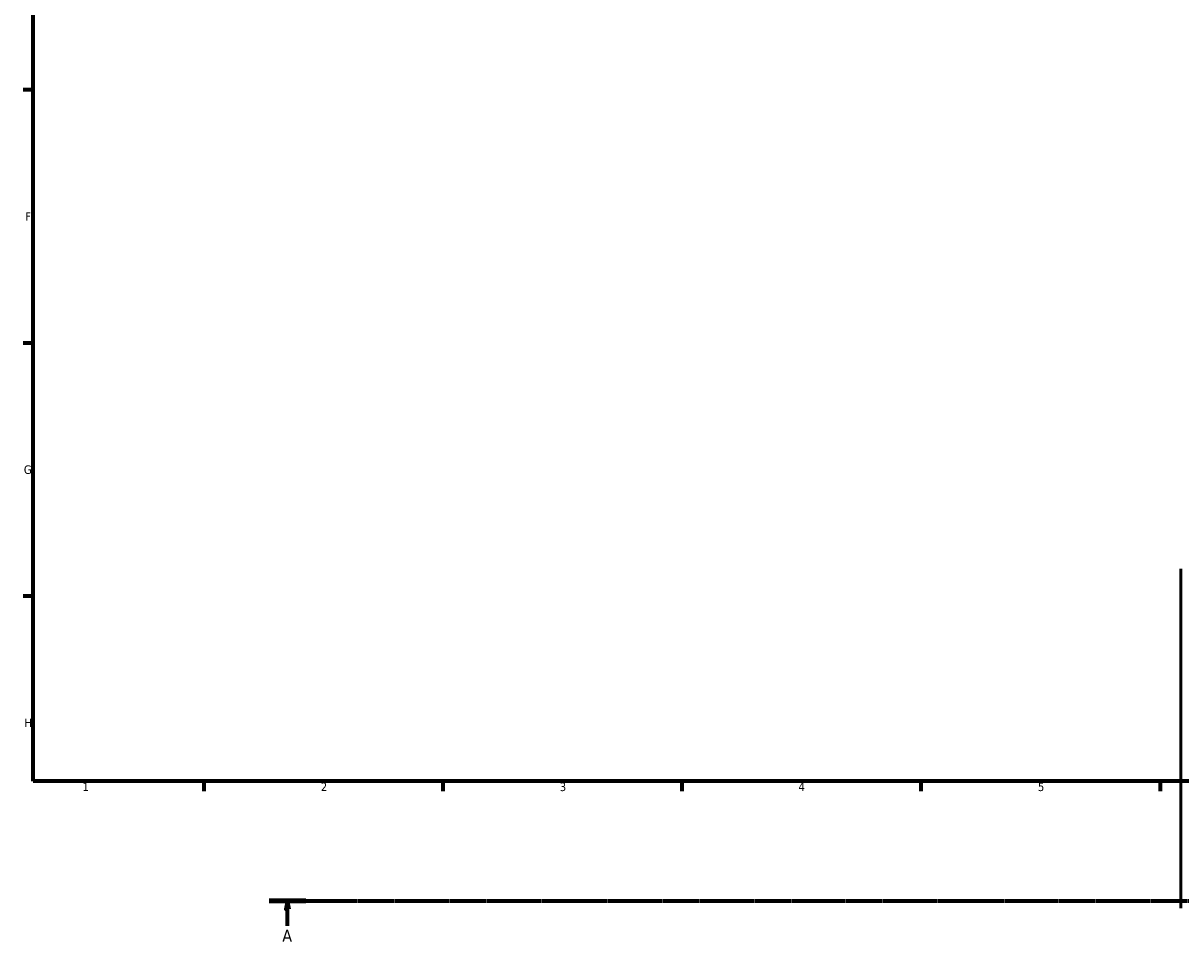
# Model space of a CAD drawing. Header units: millimetres. Extents: x 0 to 1025, y -26 to 1487.
# Tile 1 of 8: x 17 to 357, y -26 to 242. Entities that reach past the tile are written whole.
import ezdxf

# ---------------------------------------------------------------- set-up
doc = ezdxf.new("R2010")
doc.units = ezdxf.units.MM
doc.linetypes.add('CHAIN', pattern=[0.7087, 0.4724, -0.0591, 0.1181, -0.0591])
for name, color, linetype, lineweight in [('Border (ISO)', 7, 'Continuous', 70), ('Section Line (ISO)', 7, 'CHAIN', 70), ('Visible (ISO)', 7, 'Continuous', 50)]:
    doc.layers.add(name, color=color, linetype=linetype, lineweight=lineweight)
doc.styles.add('Label Text (ISO)', font='tahoma.ttf')
doc.styles.add('Note Text (ISO)', font='tahoma.ttf')

# ---------------------------------------------------------------- blocks, each defined once
blk = doc.blocks.new('Borders Default Border')
at = {"layer": 'Border (ISO)'}
for p, q in [((20, 222.75), (17.1, 222.75)), ((20, 148.5), (17.1, 148.5)), ((20, 74.25), (17.1, 74.25)), ((70.08, 20), (70.08, 17.1)), ((140.17, 20), (140.17, 17.1)), ((210.25, 20), (210.25, 17.1)), ((280.33, 20), (280.33, 17.1)), ((350.42, 20), (350.42, 17.1))]:
    blk.add_line(p, q, dxfattribs=at)
at = {"layer": 'Border (ISO)', "flags": 128}
blk.add_lwpolyline([(20, 20), (20, 574), (821, 574), (821, 20), (20, 20)], dxfattribs=at)
at = {"layer": 'Border (ISO)', "color": 232, "true_color": 0xca0064, "char_height": 2.5, "attachment_point": 7, "style": 'Note Text (ISO)'}
for s, insert in [('F', (17.7, 184.38)), ('G', (17.31, 110.08)), ('H', (17.44, 35.88)), ('1', (34.48, 17.1)), ('2', (104.37, 17.1)), ('3', (174.43, 17.05)), ('4', (244.42, 17.1)), ('5', (314.64, 17.05))]:
    blk.add_mtext(s, dxfattribs=dict(at, insert=insert))
blk = doc.blocks.new('2dTransSection0')
at = {"layer": 'Section Line (ISO)', "linetype": 'CHAIN'}
blk.add_line((89.19, -15.05), (772.6, -15.05), dxfattribs=at)
at = {"layer": 'Section Line (ISO)', "linetype": 'Continuous', "lineweight": 140}
blk.add_line((89.19, -15.05), (100, -15.05), dxfattribs=at)
at = {"layer": 'Section Line (ISO)', "linetype": 'Continuous'}
for p, q in [((94.59, -15.05), (94.09, -17.55)), ((94.59, -17.55), (94.59, -15.05)), ((95.09, -17.55), (94.59, -15.05)), ((94.09, -17.55), (95.09, -17.55)), ((94.59, -22.41), (94.59, -17.55))]:
    blk.add_line(p, q, dxfattribs=at)
at = {"layer": 'Section Line (ISO)', "linetype": 'Continuous', "flags": 128}
blk.add_lwpolyline([(95.09, -17.55), (94.59, -15.05), (94.09, -17.55), (95.09, -17.55)], dxfattribs=at)
at = {"layer": 'Section Line (ISO)'}
blk.add_solid([(95.09, -17.55), (94.59, -15.05), (94.09, -17.55), (95.09, -17.55)], dxfattribs=at)
at = {"layer": 'Section Line (ISO)', "insert": (93.1, -27.05), "char_height": 3.5, "attachment_point": 7, "style": 'Label Text (ISO)'}
blk.add_mtext('A', dxfattribs=at)

msp = doc.modelspace()

# ---------------------------------------------------------------- linework, layer by layer
at = {"layer": 'Visible (ISO)'}
msp.add_line((356.531, 82.26), (356.531, -17.24), dxfattribs=at)

# ---------------------------------------------------------------- block references
msp.add_blockref('Borders Default Border', (0, 0))
at = {"layer": 'Section Line (ISO)'}
msp.add_blockref('2dTransSection0', (0, 0), dxfattribs=at)

doc.saveas('drawing.dxf')
